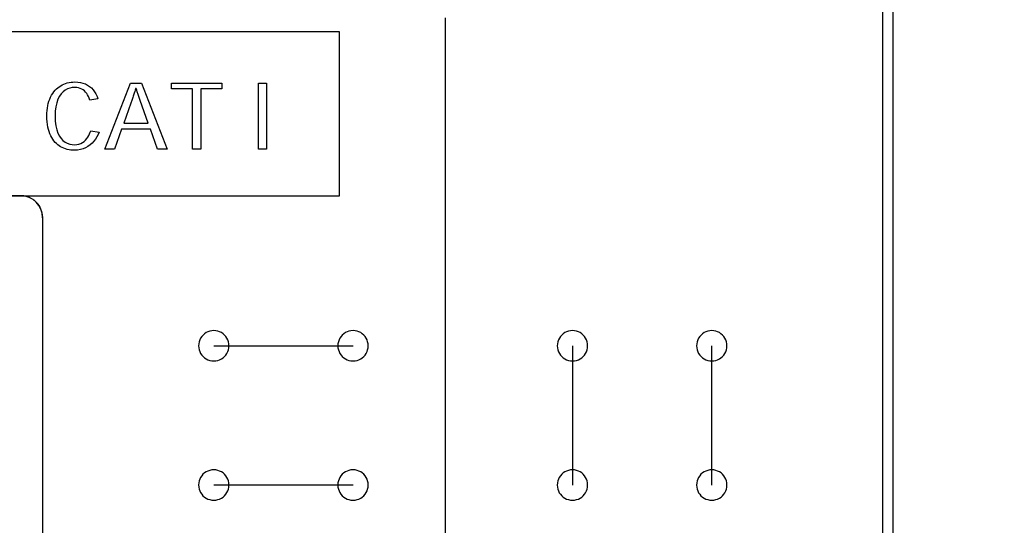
# Model space of a CAD drawing. Header units: inches. Extents: x 0.2 to 16.8, y 0.1 to 10.8.
# Tile 6 of 35: x 3.962 to 4.863, y 3.725 to 4.187. Entities that reach past the tile are written whole.
import ezdxf

# ---------------------------------------------------------------- set-up
doc = ezdxf.new("R2010")
doc.units = ezdxf.units.IN
doc.header["$LTSCALE"] = 0.935
doc.header["$MEASUREMENT"] = 0
doc.layers.get('0').update_dxf_attribs({"linetype": 'CONTINUOUS'})
doc.layers.add('DIMENSIONS', color=7, linetype='CONTINUOUS')
doc.styles.get("Standard").update_dxf_attribs({"font": 'txt', "width": 0.8})
doc.dimstyles.new('DIMSTYLE_2', dxfattribs={"dimtxt": 0.125, "dimasz": 0.18, "dimexe": 0.18, "dimexo": 0.0625, "dimgap": 0.09, "dimtad": 0, "dimtih": 1, "dimtoh": 1, "dimdec": 3, "dimzin": 4, "dimdsep": 46, "dimtxsty": 'STANDARD', "dimblk": '_FILLED', "dimblk1": '_FILLED', "dimblk2": '_FILLED', "dimcen": 0.09, "dimadec": 0, "dimazin": 0, "dimtp": 0.001, "dimtm": 0.001, "dimtfac": 1, "dimtdec": 3, "dimtofl": 0, "dimtmove": 0, "dimatfit": 3, "dimldrblk": '_FILLED', "dimfxl": 1, "dimtolj": 1, "dimtzin": 4, "dimarcsym": 0})

# ---------------------------------------------------------------- blocks, each defined once
blk = doc.blocks.new('*D16')
at = {"layer": 'DIMENSIONS', "color": 2, "linetype": 'CONTINUOUS'}
blk.add_line((4.76101, 3.00861), (4.76101, 2.30661), dxfattribs=at)
at = {"layer": 'DIMENSIONS', "color": 2, "linetype": 'CONTINUOUS', "width": 0.8}
for s, p in [(']', (4.82351, 2.14411)), ('32.87', (4.82351, 1.64411)), ('[', (4.82351, 1.54411)), ('1.294', (4.82351, 0.91911))]:
    blk.add_text(s, height=0.125, rotation=90, dxfattribs=at).set_placement(p)
blk = doc.blocks.new('_FILLED')
at = {"color": 0, "linetype": 'BYBLOCK'}
blk.add_solid([(0, 0), (-1, 0.1736), (-1, -0.1736)], dxfattribs=at)
blk = doc.blocks.new('*D19')
at = {"layer": 'DIMENSIONS', "color": 2, "linetype": 'CONTINUOUS'}
blk.add_line((4.35101, 4.18911), (4.35101, 2.30661), dxfattribs=at)
at = {"layer": 'DIMENSIONS', "color": 2, "linetype": 'CONTINUOUS', "width": 0.8}
for s, p in [(']', (4.41351, 2.14411)), ('22.45', (4.41351, 1.64411)), ('[', (4.41351, 1.54411)), ('.884', (4.41351, 1.01911)), ('2X ', (4.41351, 0.71911))]:
    blk.add_text(s, height=0.125, rotation=90, dxfattribs=at).set_placement(p)

msp = doc.modelspace()

# ---------------------------------------------------------------- linework, layer by layer
at = {"color": 7, "linetype": 'CONTINUOUS'}
for p, q in [((4.76101, 3.07111), (4.76101, 8.13611)), ((4.75101, 8.10611), (4.75101, 3.10111)), ((4.75104, 8.10618), (4.75104, 3.10118)), ((4.25437, 4.17613), (3.18311, 4.17613)), ((4.25437, 4.02609), (4.25437, 4.17613)), ((3.99557, 4.12389), (3.99682, 4.12498)), ((3.99682, 4.12498), (3.99813, 4.12598)), ((3.99813, 4.12598), (3.99951, 4.12688)), ((3.99951, 4.12688), (4.00094, 4.12768)), ((4.00094, 4.12768), (4.00243, 4.12838)), ((4.00243, 4.12838), (4.00398, 4.12897)), ((4.00398, 4.12897), (4.00558, 4.12946)), ((4.00558, 4.12946), (4.00724, 4.12984)), ((4.00788, 4.12467), (4.00569, 4.1239)), ((4.00724, 4.12984), (4.00895, 4.13012)), ((4.01015, 4.12512), (4.00788, 4.12467)), ((4.00895, 4.13012), (4.01071, 4.13028)), ((4.01247, 4.12527), (4.01015, 4.12512)), ((4.01071, 4.13028), (4.01253, 4.13034)), ((4.01425, 4.12517), (4.01247, 4.12527)), ((4.01253, 4.13034), (4.01511, 4.13022)), ((4.0159, 4.12489), (4.01425, 4.12517)), ((4.01511, 4.13022), (4.01757, 4.12987)), ((4.01742, 4.12443), (4.0159, 4.12489)), ((4.01757, 4.12987), (4.01989, 4.12929)), ((4.01989, 4.12929), (4.02206, 4.12849)), ((4.02206, 4.12849), (4.02409, 4.12747)), ((4.02409, 4.12747), (4.02596, 4.12625)), ((4.02596, 4.12625), (4.02767, 4.12481)), ((4.02767, 4.12481), (4.02921, 4.12318)), ((4.04002, 4.06898), (4.06332, 4.12914)), ((4.06332, 4.12914), (4.0734, 4.12914)), ((4.0734, 4.12914), (4.09675, 4.06898)), ((4.10085, 4.12914), (4.14701, 4.12914)), ((4.10085, 4.12392), (4.10085, 4.12914)), ((4.14701, 4.12914), (4.14701, 4.12392)), ((4.1804, 4.12914), (4.18786, 4.12914)), ((4.1804, 4.06898), (4.1804, 4.12914)), ((4.18786, 4.12914), (4.18786, 4.06898)), ((3.9895, 4.11469), (3.99029, 4.1165)), ((3.99029, 4.1165), (3.99118, 4.11821)), ((3.99118, 4.11821), (3.99217, 4.11981)), ((3.99217, 4.11981), (3.99324, 4.1213)), ((3.99324, 4.1213), (3.99439, 4.12269)), ((3.99439, 4.12269), (3.99557, 4.12389)), ((3.99833, 4.11717), (3.99698, 4.11447)), ((3.99991, 4.11944), (3.99833, 4.11717)), ((4.00168, 4.12131), (3.99991, 4.11944)), ((4.00362, 4.12279), (4.00168, 4.12131)), ((4.00569, 4.1239), (4.00362, 4.12279)), ((4.01882, 4.1238), (4.01742, 4.12443)), ((4.0201, 4.12301), (4.01882, 4.1238)), ((4.02127, 4.12207), (4.0201, 4.12301)), ((4.02232, 4.12099), (4.02127, 4.12207)), ((4.02327, 4.11978), (4.02232, 4.12099)), ((4.02412, 4.11844), (4.02327, 4.11978)), ((4.02487, 4.11699), (4.02412, 4.11844)), ((4.02553, 4.11543), (4.02487, 4.11699)), ((4.02921, 4.12318), (4.03058, 4.12135)), ((4.03058, 4.12135), (4.03177, 4.11934)), ((4.03177, 4.11934), (4.03278, 4.11714)), ((4.03278, 4.11714), (4.03359, 4.11477)), ((4.06545, 4.11609), (4.06457, 4.11349)), ((4.06589, 4.11741), (4.06545, 4.11609)), ((4.06677, 4.12008), (4.06589, 4.11741)), ((4.0672, 4.12144), (4.06677, 4.12008)), ((4.06764, 4.12282), (4.0672, 4.12144)), ((4.06807, 4.12422), (4.06764, 4.12282)), ((4.06855, 4.12422), (4.06807, 4.12422)), ((4.069, 4.1228), (4.06855, 4.12422)), ((4.06945, 4.12141), (4.069, 4.1228)), ((4.07034, 4.1187), (4.06945, 4.12141)), ((4.07125, 4.11605), (4.07034, 4.1187)), ((4.07215, 4.11345), (4.07125, 4.11605)), ((4.12011, 4.12392), (4.10085, 4.12392)), ((4.12011, 4.06898), (4.12011, 4.12392)), ((4.14701, 4.12392), (4.12776, 4.12392)), ((4.12776, 4.12392), (4.12776, 4.06898)), ((3.98731, 4.10644), (3.9877, 4.10865)), ((3.9877, 4.10865), (3.9882, 4.11076)), ((3.9882, 4.11076), (3.9888, 4.11278)), ((3.9888, 4.11278), (3.9895, 4.11469)), ((3.99505, 4.10771), (3.99454, 4.10361)), ((3.99588, 4.11133), (3.99505, 4.10771)), ((3.99698, 4.11447), (3.99588, 4.11133)), ((4.0261, 4.11378), (4.02553, 4.11543)), ((4.03359, 4.11477), (4.0261, 4.11378)), ((4.06369, 4.11093), (4.05724, 4.09251)), ((4.06457, 4.11349), (4.06369, 4.11093)), ((4.07397, 4.10831), (4.07215, 4.11345)), ((4.07946, 4.09251), (4.07397, 4.10831)), ((3.9868, 4.09922), (3.98685, 4.10172)), ((3.98686, 4.09648), (3.9868, 4.09922)), ((3.98685, 4.10172), (3.98703, 4.10413)), ((3.98703, 4.10413), (3.98731, 4.10644)), ((3.99454, 4.10361), (3.99436, 4.09899)), ((3.99436, 4.09899), (3.99454, 4.09436)), ((3.98704, 4.09388), (3.98686, 4.09648)), ((3.98733, 4.09141), (3.98704, 4.09388)), ((3.98774, 4.08909), (3.98733, 4.09141)), ((3.98825, 4.0869), (3.98774, 4.08909)), ((3.99454, 4.09436), (3.99505, 4.09025)), ((3.99505, 4.09025), (3.99586, 4.08664)), ((4.05724, 4.09251), (4.07946, 4.09251)), ((3.98886, 4.08484), (3.98825, 4.0869)), ((3.98958, 4.0829), (3.98886, 4.08484)), ((3.99039, 4.0811), (3.98958, 4.0829)), ((3.9913, 4.07941), (3.99039, 4.0811)), ((3.99586, 4.08664), (3.99696, 4.0835)), ((3.99696, 4.0835), (3.9983, 4.08082)), ((3.9983, 4.08082), (3.99986, 4.07857)), ((4.02333, 4.07847), (4.02435, 4.07986)), ((4.02435, 4.07986), (4.02523, 4.0813)), ((4.02523, 4.0813), (4.02598, 4.08277)), ((4.02598, 4.08277), (4.02659, 4.08423)), ((4.02659, 4.08423), (4.02708, 4.08565)), ((4.02708, 4.08565), (4.03461, 4.0844)), ((4.03263, 4.08006), (4.03135, 4.07803)), ((4.03372, 4.08219), (4.03263, 4.08006)), ((4.03461, 4.0844), (4.03372, 4.08219)), ((4.05511, 4.08723), (4.04862, 4.06898)), ((4.08154, 4.08723), (4.05511, 4.08723)), ((4.08811, 4.06898), (4.08154, 4.08723)), ((3.99229, 4.07785), (3.9913, 4.07941)), ((3.99336, 4.0764), (3.99229, 4.07785)), ((3.99452, 4.07507), (3.99336, 4.0764)), ((3.99563, 4.07392), (3.99452, 4.07507)), ((3.99683, 4.07288), (3.99563, 4.07392)), ((3.99812, 4.07192), (3.99683, 4.07288)), ((3.99947, 4.07106), (3.99812, 4.07192)), ((4.00089, 4.0703), (3.99947, 4.07106)), ((3.99986, 4.07857), (4.00161, 4.07673)), ((4.00161, 4.07673), (4.00353, 4.07527)), ((4.00353, 4.07527), (4.00558, 4.07417)), ((4.00558, 4.07417), (4.00774, 4.07342)), ((4.00774, 4.07342), (4.00998, 4.07298)), ((4.00998, 4.07298), (4.01227, 4.07284)), ((4.01227, 4.07284), (4.01428, 4.07299)), ((4.01428, 4.07299), (4.01615, 4.07341)), ((4.01615, 4.07341), (4.01787, 4.07406)), ((4.01787, 4.07406), (4.01945, 4.07493)), ((4.01945, 4.07493), (4.02088, 4.07597)), ((4.02088, 4.07597), (4.02218, 4.07716)), ((4.02218, 4.07716), (4.02333, 4.07847)), ((4.02442, 4.07132), (4.02228, 4.07011)), ((4.02641, 4.07274), (4.02442, 4.07132)), ((4.02823, 4.07435), (4.02641, 4.07274)), ((4.02988, 4.07612), (4.02823, 4.07435)), ((4.03135, 4.07803), (4.02988, 4.07612)), ((4.00238, 4.06964), (4.00089, 4.0703)), ((4.00393, 4.06908), (4.00238, 4.06964)), ((4.00553, 4.06861), (4.00393, 4.06908)), ((4.00717, 4.06825), (4.00553, 4.06861)), ((4.00886, 4.06799), (4.00717, 4.06825)), ((4.01058, 4.06784), (4.00886, 4.06799)), ((4.01234, 4.06778), (4.01058, 4.06784)), ((4.01501, 4.06794), (4.01234, 4.06778)), ((4.01757, 4.06839), (4.01501, 4.06794)), ((4.01999, 4.06912), (4.01757, 4.06839)), ((4.02228, 4.07011), (4.01999, 4.06912)), ((4.04862, 4.06898), (4.04002, 4.06898)), ((4.09675, 4.06898), (4.08811, 4.06898)), ((4.12776, 4.06898), (4.12011, 4.06898)), ((4.18786, 4.06898), (4.1804, 4.06898)), ((3.20301, 4.02611), (3.96301, 4.02611)), ((3.96306, 4.0262), (3.20305, 4.0262)), ((3.20339, 4.02609), (4.25437, 4.02609)), ((3.96577, 4.02602), (3.96306, 4.0262)), ((3.96837, 4.02548), (3.96577, 4.02602)), ((3.97084, 4.02462), (3.96837, 4.02548)), ((3.97315, 4.02346), (3.97084, 4.02462)), ((3.97528, 4.02202), (3.97315, 4.02346)), ((3.9772, 4.02033), (3.97528, 4.02202)), ((3.97889, 4.01841), (3.9772, 4.02033)), ((3.98032, 4.01628), (3.97889, 4.01841)), ((3.98148, 4.01397), (3.98032, 4.01628)), ((3.98234, 4.0115), (3.98148, 4.01397)), ((3.98287, 4.00889), (3.98234, 4.0115)), ((3.98305, 4.00618), (3.98287, 4.00889)), ((3.98301, 4.00611), (3.98301, 3.10111)), ((3.98305, 3.10118), (3.98305, 4.00618)), ((4.13101, 3.89995), (4.12967, 3.89878)), ((4.13248, 3.90095), (4.13101, 3.89995)), ((4.13408, 3.90176), (4.13248, 3.90095)), ((4.13579, 3.90236), (4.13408, 3.90176)), ((4.1376, 3.90273), (4.13579, 3.90236)), ((4.13948, 3.90285), (4.1376, 3.90273)), ((4.14137, 3.90273), (4.13948, 3.90285)), ((4.14318, 3.90236), (4.14137, 3.90273)), ((4.14489, 3.90176), (4.14318, 3.90236)), ((4.1465, 3.90095), (4.14489, 3.90176)), ((4.14798, 3.89995), (4.1465, 3.90095)), ((4.14931, 3.89878), (4.14798, 3.89995)), ((4.2584, 3.89995), (4.25707, 3.89878)), ((4.25988, 3.90095), (4.2584, 3.89995)), ((4.26148, 3.90176), (4.25988, 3.90095)), ((4.26319, 3.90236), (4.26148, 3.90176)), ((4.265, 3.90273), (4.26319, 3.90236)), ((4.26688, 3.90285), (4.265, 3.90273)), ((4.26876, 3.90273), (4.26688, 3.90285)), ((4.27056, 3.90236), (4.26876, 3.90273)), ((4.27228, 3.90176), (4.27056, 3.90236)), ((4.27388, 3.90095), (4.27228, 3.90176)), ((4.27536, 3.89995), (4.27388, 3.90095)), ((4.27669, 3.89878), (4.27536, 3.89995)), ((4.45909, 3.89995), (4.45775, 3.89878)), ((4.46056, 3.90095), (4.45909, 3.89995)), ((4.46216, 3.90176), (4.46056, 3.90095)), ((4.46387, 3.90236), (4.46216, 3.90176)), ((4.46567, 3.90273), (4.46387, 3.90236)), ((4.46755, 3.90285), (4.46567, 3.90273)), ((4.46944, 3.90273), (4.46755, 3.90285)), ((4.47125, 3.90236), (4.46944, 3.90273)), ((4.47297, 3.90176), (4.47125, 3.90236)), ((4.47458, 3.90095), (4.47297, 3.90176)), ((4.47606, 3.89995), (4.47458, 3.90095)), ((4.4774, 3.89878), (4.47606, 3.89995)), ((4.58648, 3.89995), (4.58515, 3.89878)), ((4.58796, 3.90095), (4.58648, 3.89995)), ((4.58957, 3.90176), (4.58796, 3.90095)), ((4.59128, 3.90236), (4.58957, 3.90176)), ((4.59308, 3.90273), (4.59128, 3.90236)), ((4.59496, 3.90285), (4.59308, 3.90273)), ((4.59684, 3.90273), (4.59496, 3.90285)), ((4.59865, 3.90236), (4.59684, 3.90273)), ((4.60036, 3.90176), (4.59865, 3.90236)), ((4.60196, 3.90095), (4.60036, 3.90176)), ((4.60344, 3.89995), (4.60196, 3.90095)), ((4.60478, 3.89878), (4.60344, 3.89995)), ((4.12573, 3.89087), (4.1256, 3.88899)), ((4.1261, 3.89267), (4.12573, 3.89087)), ((4.1267, 3.89437), (4.1261, 3.89267)), ((4.1275, 3.89597), (4.1267, 3.89437)), ((4.1285, 3.89745), (4.1275, 3.89597)), ((4.12967, 3.89878), (4.1285, 3.89745)), ((4.15049, 3.89745), (4.14931, 3.89878)), ((4.15149, 3.89597), (4.15049, 3.89745)), ((4.15229, 3.89437), (4.15149, 3.89597)), ((4.15289, 3.89267), (4.15229, 3.89437)), ((4.15325, 3.89087), (4.15289, 3.89267)), ((4.15338, 3.88899), (4.15325, 3.89087)), ((4.25312, 3.89087), (4.25299, 3.88899)), ((4.25349, 3.89267), (4.25312, 3.89087)), ((4.25408, 3.89437), (4.25349, 3.89267)), ((4.25489, 3.89597), (4.25408, 3.89437)), ((4.25589, 3.89745), (4.25489, 3.89597)), ((4.25707, 3.89878), (4.25589, 3.89745)), ((4.27787, 3.89745), (4.27669, 3.89878)), ((4.27887, 3.89597), (4.27787, 3.89745)), ((4.27967, 3.89437), (4.27887, 3.89597)), ((4.28027, 3.89267), (4.27967, 3.89437)), ((4.28064, 3.89087), (4.28027, 3.89267)), ((4.28077, 3.88899), (4.28064, 3.89087)), ((4.45381, 3.89084), (4.45369, 3.88896)), ((4.45418, 3.89265), (4.45381, 3.89084)), ((4.45478, 3.89436), (4.45418, 3.89265)), ((4.45558, 3.89596), (4.45478, 3.89436)), ((4.45658, 3.89744), (4.45558, 3.89596)), ((4.45775, 3.89878), (4.45658, 3.89744)), ((4.47857, 3.89744), (4.4774, 3.89878)), ((4.47957, 3.89596), (4.47857, 3.89744)), ((4.48037, 3.89436), (4.47957, 3.89596)), ((4.48097, 3.89265), (4.48037, 3.89436)), ((4.48134, 3.89084), (4.48097, 3.89265)), ((4.48146, 3.88896), (4.48134, 3.89084)), ((4.5812, 3.89084), (4.58107, 3.88896)), ((4.58157, 3.89265), (4.5812, 3.89084)), ((4.58217, 3.89436), (4.58157, 3.89265)), ((4.58297, 3.89596), (4.58217, 3.89436)), ((4.58397, 3.89744), (4.58297, 3.89596)), ((4.58515, 3.89878), (4.58397, 3.89744)), ((4.60595, 3.89744), (4.60478, 3.89878)), ((4.60695, 3.89596), (4.60595, 3.89744)), ((4.60776, 3.89436), (4.60695, 3.89596)), ((4.60835, 3.89265), (4.60776, 3.89436)), ((4.60872, 3.89084), (4.60835, 3.89265)), ((4.60885, 3.88896), (4.60872, 3.89084)), ((4.1256, 3.88899), (4.12573, 3.8871)), ((4.12573, 3.8871), (4.1261, 3.88529)), ((4.1261, 3.88529), (4.1267, 3.88357)), ((4.1267, 3.88357), (4.1275, 3.88196)), ((4.1275, 3.88196), (4.1285, 3.88048)), ((4.13949, 3.88899), (4.26688, 3.88899)), ((4.15049, 3.88048), (4.15149, 3.88196)), ((4.15149, 3.88196), (4.15229, 3.88357)), ((4.15229, 3.88357), (4.15289, 3.88529)), ((4.15289, 3.88529), (4.15325, 3.8871)), ((4.15325, 3.8871), (4.15338, 3.88899)), ((4.25299, 3.88899), (4.25312, 3.8871)), ((4.25312, 3.8871), (4.25349, 3.88529)), ((4.25349, 3.88529), (4.25408, 3.88357)), ((4.25408, 3.88357), (4.25489, 3.88196)), ((4.25489, 3.88196), (4.25589, 3.88048)), ((4.27787, 3.88048), (4.27887, 3.88196)), ((4.27887, 3.88196), (4.27967, 3.88357)), ((4.27967, 3.88357), (4.28027, 3.88529)), ((4.28027, 3.88529), (4.28064, 3.8871)), ((4.28064, 3.8871), (4.28077, 3.88899)), ((4.45369, 3.88896), (4.45381, 3.88707)), ((4.45381, 3.88707), (4.45418, 3.88526)), ((4.45418, 3.88526), (4.45478, 3.88354)), ((4.45478, 3.88354), (4.45558, 3.88194)), ((4.45558, 3.88194), (4.45658, 3.88046)), ((4.46756, 3.88896), (4.46756, 3.76155)), ((4.47857, 3.88046), (4.47957, 3.88194)), ((4.47957, 3.88194), (4.48037, 3.88354)), ((4.48037, 3.88354), (4.48097, 3.88526)), ((4.48097, 3.88526), (4.48134, 3.88707)), ((4.48134, 3.88707), (4.48146, 3.88896)), ((4.58107, 3.88896), (4.5812, 3.88707)), ((4.5812, 3.88707), (4.58157, 3.88526)), ((4.58157, 3.88526), (4.58217, 3.88354)), ((4.58217, 3.88354), (4.58297, 3.88194)), ((4.58297, 3.88194), (4.58397, 3.88046)), ((4.59487, 3.88896), (4.59487, 3.76155)), ((4.60595, 3.88046), (4.60695, 3.88194)), ((4.60695, 3.88194), (4.60776, 3.88354)), ((4.60776, 3.88354), (4.60835, 3.88526)), ((4.60835, 3.88526), (4.60872, 3.88707)), ((4.60872, 3.88707), (4.60885, 3.88896)), ((4.1285, 3.88048), (4.12967, 3.87914)), ((4.12967, 3.87914), (4.13101, 3.87797)), ((4.13101, 3.87797), (4.13248, 3.87697)), ((4.13248, 3.87697), (4.13408, 3.87617)), ((4.13408, 3.87617), (4.13579, 3.87557)), ((4.13579, 3.87557), (4.1376, 3.8752)), ((4.1376, 3.8752), (4.13948, 3.87508)), ((4.13948, 3.87508), (4.14137, 3.8752)), ((4.14137, 3.8752), (4.14318, 3.87557)), ((4.14318, 3.87557), (4.14489, 3.87617)), ((4.14489, 3.87617), (4.1465, 3.87697)), ((4.1465, 3.87697), (4.14798, 3.87797)), ((4.14798, 3.87797), (4.14931, 3.87914)), ((4.14931, 3.87914), (4.15049, 3.88048)), ((4.25589, 3.88048), (4.25707, 3.87914)), ((4.25707, 3.87914), (4.2584, 3.87797)), ((4.2584, 3.87797), (4.25988, 3.87697)), ((4.25988, 3.87697), (4.26148, 3.87617)), ((4.26148, 3.87617), (4.26319, 3.87557)), ((4.26319, 3.87557), (4.265, 3.8752)), ((4.265, 3.8752), (4.26688, 3.87508)), ((4.26688, 3.87508), (4.26876, 3.8752)), ((4.26876, 3.8752), (4.27056, 3.87557)), ((4.27056, 3.87557), (4.27228, 3.87617)), ((4.27228, 3.87617), (4.27388, 3.87697)), ((4.27388, 3.87697), (4.27536, 3.87797)), ((4.27536, 3.87797), (4.27669, 3.87914)), ((4.27669, 3.87914), (4.27787, 3.88048)), ((4.45658, 3.88046), (4.45775, 3.87913)), ((4.45775, 3.87913), (4.45909, 3.87796)), ((4.45909, 3.87796), (4.46056, 3.87696)), ((4.46056, 3.87696), (4.46216, 3.87616)), ((4.46216, 3.87616), (4.46387, 3.87557)), ((4.46387, 3.87557), (4.46567, 3.8752)), ((4.46567, 3.8752), (4.46755, 3.87508)), ((4.46755, 3.87508), (4.46944, 3.8752)), ((4.46944, 3.8752), (4.47125, 3.87557)), ((4.47125, 3.87557), (4.47297, 3.87616)), ((4.47297, 3.87616), (4.47458, 3.87696)), ((4.47458, 3.87696), (4.47606, 3.87796)), ((4.47606, 3.87796), (4.4774, 3.87913)), ((4.4774, 3.87913), (4.47857, 3.88046)), ((4.58397, 3.88046), (4.58515, 3.87913)), ((4.58515, 3.87913), (4.58648, 3.87796)), ((4.58648, 3.87796), (4.58796, 3.87696)), ((4.58796, 3.87696), (4.58957, 3.87616)), ((4.58957, 3.87616), (4.59128, 3.87557)), ((4.59128, 3.87557), (4.59308, 3.8752)), ((4.59308, 3.8752), (4.59496, 3.87508)), ((4.59496, 3.87508), (4.59684, 3.8752)), ((4.59684, 3.8752), (4.59865, 3.87557)), ((4.59865, 3.87557), (4.60036, 3.87616)), ((4.60036, 3.87616), (4.60196, 3.87696)), ((4.60196, 3.87696), (4.60344, 3.87796)), ((4.60344, 3.87796), (4.60478, 3.87913)), ((4.60478, 3.87913), (4.60595, 3.88046)), ((4.13246, 3.77355), (4.13099, 3.77255)), ((4.13407, 3.77435), (4.13246, 3.77355)), ((4.13579, 3.77494), (4.13407, 3.77435)), ((4.1376, 3.77531), (4.13579, 3.77494)), ((4.13949, 3.77544), (4.1376, 3.77531)), ((4.14138, 3.77531), (4.13949, 3.77544)), ((4.14319, 3.77494), (4.14138, 3.77531)), ((4.1449, 3.77435), (4.14319, 3.77494)), ((4.1465, 3.77355), (4.1449, 3.77435)), ((4.14798, 3.77255), (4.1465, 3.77355)), ((4.25987, 3.77355), (4.25839, 3.77255)), ((4.26148, 3.77435), (4.25987, 3.77355)), ((4.2632, 3.77494), (4.26148, 3.77435)), ((4.26501, 3.77531), (4.2632, 3.77494)), ((4.26691, 3.77544), (4.26501, 3.77531)), ((4.26879, 3.77531), (4.26691, 3.77544)), ((4.27059, 3.77494), (4.26879, 3.77531)), ((4.2723, 3.77435), (4.27059, 3.77494)), ((4.2739, 3.77355), (4.2723, 3.77435)), ((4.27537, 3.77255), (4.2739, 3.77355)), ((4.46055, 3.77354), (4.45907, 3.77255)), ((4.46215, 3.77435), (4.46055, 3.77354)), ((4.46387, 3.77494), (4.46215, 3.77435)), ((4.46568, 3.77531), (4.46387, 3.77494)), ((4.46758, 3.77544), (4.46568, 3.77531)), ((4.46946, 3.77531), (4.46758, 3.77544)), ((4.47127, 3.77494), (4.46946, 3.77531)), ((4.47298, 3.77435), (4.47127, 3.77494)), ((4.47459, 3.77354), (4.47298, 3.77435)), ((4.47606, 3.77255), (4.47459, 3.77354)), ((4.58796, 3.77354), (4.58648, 3.77255)), ((4.58957, 3.77435), (4.58796, 3.77354)), ((4.59128, 3.77494), (4.58957, 3.77435)), ((4.5931, 3.77531), (4.59128, 3.77494)), ((4.59499, 3.77544), (4.5931, 3.77531)), ((4.59687, 3.77531), (4.59499, 3.77544)), ((4.59867, 3.77494), (4.59687, 3.77531)), ((4.60038, 3.77435), (4.59867, 3.77494)), ((4.60198, 3.77354), (4.60038, 3.77435)), ((4.60346, 3.77255), (4.60198, 3.77354)), ((4.12608, 3.76526), (4.12572, 3.76346)), ((4.12668, 3.76697), (4.12608, 3.76526)), ((4.12748, 3.76857), (4.12668, 3.76697)), ((4.12848, 3.77005), (4.12748, 3.76857)), ((4.12965, 3.77138), (4.12848, 3.77005)), ((4.13099, 3.77255), (4.12965, 3.77138)), ((4.14931, 3.77138), (4.14798, 3.77255)), ((4.15048, 3.77005), (4.14931, 3.77138)), ((4.15148, 3.76857), (4.15048, 3.77005)), ((4.15228, 3.76697), (4.15148, 3.76857)), ((4.15287, 3.76526), (4.15228, 3.76697)), ((4.15324, 3.76346), (4.15287, 3.76526)), ((4.25348, 3.76526), (4.25312, 3.76346)), ((4.25408, 3.76697), (4.25348, 3.76526)), ((4.25489, 3.76857), (4.25408, 3.76697)), ((4.25588, 3.77005), (4.25489, 3.76857)), ((4.25706, 3.77138), (4.25588, 3.77005)), ((4.25839, 3.77255), (4.25706, 3.77138)), ((4.27671, 3.77138), (4.27537, 3.77255)), ((4.27788, 3.77005), (4.27671, 3.77138)), ((4.27887, 3.76857), (4.27788, 3.77005)), ((4.27968, 3.76697), (4.27887, 3.76857)), ((4.28027, 3.76526), (4.27968, 3.76697)), ((4.28064, 3.76346), (4.28027, 3.76526)), ((4.45417, 3.76523), (4.4538, 3.76342)), ((4.45476, 3.76695), (4.45417, 3.76523)), ((4.45557, 3.76856), (4.45476, 3.76695)), ((4.45656, 3.77003), (4.45557, 3.76856)), ((4.45774, 3.77137), (4.45656, 3.77003)), ((4.45907, 3.77255), (4.45774, 3.77137)), ((4.47739, 3.77137), (4.47606, 3.77255)), ((4.47856, 3.77003), (4.47739, 3.77137)), ((4.47956, 3.76856), (4.47856, 3.77003)), ((4.48036, 3.76695), (4.47956, 3.76856)), ((4.48096, 3.76523), (4.48036, 3.76695)), ((4.48133, 3.76342), (4.48096, 3.76523)), ((4.58157, 3.76523), (4.5812, 3.76342)), ((4.58216, 3.76695), (4.58157, 3.76523)), ((4.58297, 3.76856), (4.58216, 3.76695)), ((4.58397, 3.77003), (4.58297, 3.76856)), ((4.58514, 3.77137), (4.58397, 3.77003)), ((4.58648, 3.77255), (4.58514, 3.77137)), ((4.60479, 3.77137), (4.60346, 3.77255)), ((4.60596, 3.77003), (4.60479, 3.77137)), ((4.60696, 3.76856), (4.60596, 3.77003)), ((4.60776, 3.76695), (4.60696, 3.76856)), ((4.60836, 3.76523), (4.60776, 3.76695)), ((4.60872, 3.76342), (4.60836, 3.76523)), ((4.12572, 3.76346), (4.12559, 3.76158)), ((4.12559, 3.76158), (4.12572, 3.75969)), ((4.12572, 3.75969), (4.12608, 3.75787)), ((4.12608, 3.75787), (4.12668, 3.75615)), ((4.12668, 3.75615), (4.12748, 3.75455)), ((4.13948, 3.76158), (4.26687, 3.76158)), ((4.15148, 3.75455), (4.15228, 3.75615)), ((4.15228, 3.75615), (4.15287, 3.75787)), ((4.15287, 3.75787), (4.15324, 3.75969)), ((4.15337, 3.76158), (4.15324, 3.76346)), ((4.15324, 3.75969), (4.15337, 3.76158)), ((4.25312, 3.76346), (4.25299, 3.76158)), ((4.25299, 3.76158), (4.25312, 3.75969)), ((4.25312, 3.75969), (4.25348, 3.75787)), ((4.25348, 3.75787), (4.25408, 3.75615)), ((4.25408, 3.75615), (4.25489, 3.75455)), ((4.27887, 3.75455), (4.27968, 3.75615)), ((4.27968, 3.75615), (4.28027, 3.75787)), ((4.28027, 3.75787), (4.28064, 3.75969)), ((4.28077, 3.76158), (4.28064, 3.76346)), ((4.28064, 3.75969), (4.28077, 3.76158)), ((4.4538, 3.76342), (4.45367, 3.76152)), ((4.45367, 3.76152), (4.4538, 3.75964)), ((4.4538, 3.75964), (4.45417, 3.75784)), ((4.45417, 3.75784), (4.45476, 3.75613)), ((4.45476, 3.75613), (4.45557, 3.75453)), ((4.47956, 3.75453), (4.48036, 3.75613)), ((4.48036, 3.75613), (4.48096, 3.75784)), ((4.48096, 3.75784), (4.48133, 3.75964)), ((4.48145, 3.76152), (4.48133, 3.76342)), ((4.48133, 3.75964), (4.48145, 3.76152)), ((4.5812, 3.76342), (4.58107, 3.76152)), ((4.58107, 3.76152), (4.5812, 3.75964)), ((4.5812, 3.75964), (4.58157, 3.75784)), ((4.58157, 3.75784), (4.58216, 3.75613)), ((4.58216, 3.75613), (4.58297, 3.75453)), ((4.60696, 3.75453), (4.60776, 3.75613)), ((4.60776, 3.75613), (4.60836, 3.75784)), ((4.60836, 3.75784), (4.60872, 3.75964)), ((4.60885, 3.76152), (4.60872, 3.76342)), ((4.60872, 3.75964), (4.60885, 3.76152)), ((4.12748, 3.75455), (4.12848, 3.75307)), ((4.12848, 3.75307), (4.12965, 3.75173)), ((4.12965, 3.75173), (4.13099, 3.75056)), ((4.13099, 3.75056), (4.13246, 3.74956)), ((4.13246, 3.74956), (4.13407, 3.74875)), ((4.13407, 3.74875), (4.13579, 3.74816)), ((4.13579, 3.74816), (4.1376, 3.74779)), ((4.1376, 3.74779), (4.13949, 3.74766)), ((4.13949, 3.74766), (4.14138, 3.74779)), ((4.14138, 3.74779), (4.14319, 3.74816)), ((4.14319, 3.74816), (4.1449, 3.74875)), ((4.1449, 3.74875), (4.1465, 3.74956)), ((4.1465, 3.74956), (4.14798, 3.75056)), ((4.14798, 3.75056), (4.14931, 3.75173)), ((4.14931, 3.75173), (4.15048, 3.75307)), ((4.15048, 3.75307), (4.15148, 3.75455)), ((4.25489, 3.75455), (4.25588, 3.75307)), ((4.25588, 3.75307), (4.25706, 3.75173)), ((4.25706, 3.75173), (4.25839, 3.75056)), ((4.25839, 3.75056), (4.25987, 3.74956)), ((4.25987, 3.74956), (4.26148, 3.74875)), ((4.26148, 3.74875), (4.2632, 3.74816)), ((4.2632, 3.74816), (4.26501, 3.74779)), ((4.26501, 3.74779), (4.26691, 3.74766)), ((4.26691, 3.74766), (4.26879, 3.74779)), ((4.26879, 3.74779), (4.27059, 3.74816)), ((4.27059, 3.74816), (4.2723, 3.74875)), ((4.2723, 3.74875), (4.2739, 3.74956)), ((4.2739, 3.74956), (4.27537, 3.75056)), ((4.27537, 3.75056), (4.27671, 3.75173)), ((4.27671, 3.75173), (4.27788, 3.75307)), ((4.27788, 3.75307), (4.27887, 3.75455)), ((4.45557, 3.75453), (4.45656, 3.75306)), ((4.45656, 3.75306), (4.45774, 3.75172)), ((4.45774, 3.75172), (4.45907, 3.75055)), ((4.45907, 3.75055), (4.46055, 3.74956)), ((4.46055, 3.74956), (4.46215, 3.74875)), ((4.46215, 3.74875), (4.46387, 3.74816)), ((4.46387, 3.74816), (4.46568, 3.74779)), ((4.46568, 3.74779), (4.46758, 3.74766)), ((4.46758, 3.74766), (4.46946, 3.74779)), ((4.46946, 3.74779), (4.47127, 3.74816)), ((4.47127, 3.74816), (4.47298, 3.74875)), ((4.47298, 3.74875), (4.47459, 3.74956)), ((4.47459, 3.74956), (4.47606, 3.75055)), ((4.47606, 3.75055), (4.47739, 3.75172)), ((4.47739, 3.75172), (4.47856, 3.75306)), ((4.47856, 3.75306), (4.47956, 3.75453)), ((4.58297, 3.75453), (4.58397, 3.75306)), ((4.58397, 3.75306), (4.58514, 3.75172)), ((4.58514, 3.75172), (4.58648, 3.75055)), ((4.58648, 3.75055), (4.58796, 3.74956)), ((4.58796, 3.74956), (4.58957, 3.74875)), ((4.58957, 3.74875), (4.59128, 3.74816)), ((4.59128, 3.74816), (4.5931, 3.74779)), ((4.5931, 3.74779), (4.59499, 3.74766)), ((4.59499, 3.74766), (4.59687, 3.74779)), ((4.59687, 3.74779), (4.59867, 3.74816)), ((4.59867, 3.74816), (4.60038, 3.74875)), ((4.60038, 3.74875), (4.60198, 3.74956)), ((4.60198, 3.74956), (4.60346, 3.75055)), ((4.60346, 3.75055), (4.60479, 3.75172)), ((4.60479, 3.75172), (4.60596, 3.75306)), ((4.60596, 3.75306), (4.60696, 3.75453))]:
    msp.add_line(p, q, dxfattribs=at)
msp.add_arc((3.96301, 4.00611), 0.02, 0, 90, dxfattribs=at)

# ---------------------------------------------------------------- dimensions: what is measured, and where the dimension line sits
at = {"layer": 'DIMENSIONS', "color": 2, "linetype": 'CONTINUOUS'}
dim = msp.add_ordinate_dim(feature_location=(4.76101, 3.00861), offset=(0, -0.702), dtype=1, origin=(3.46701, 8.01411), dimstyle='DIMSTYLE_2', dxfattribs=at)
dim.commit()
dim.dimension.update_dxf_attribs({"geometry": '*D16', "text_midpoint": (4.76101, 1.58161)})
dim = msp.add_ordinate_dim(feature_location=(4.35101, 4.18911), offset=(0, -1.8825), dtype=1, origin=(3.46701, 8.01411), text='2X <>', dimstyle='DIMSTYLE_2', dxfattribs=at)
dim.commit()
dim.dimension.update_dxf_attribs({"geometry": '*D19', "text_midpoint": (4.35101, 1.48161)})

doc.saveas('drawing.dxf')
